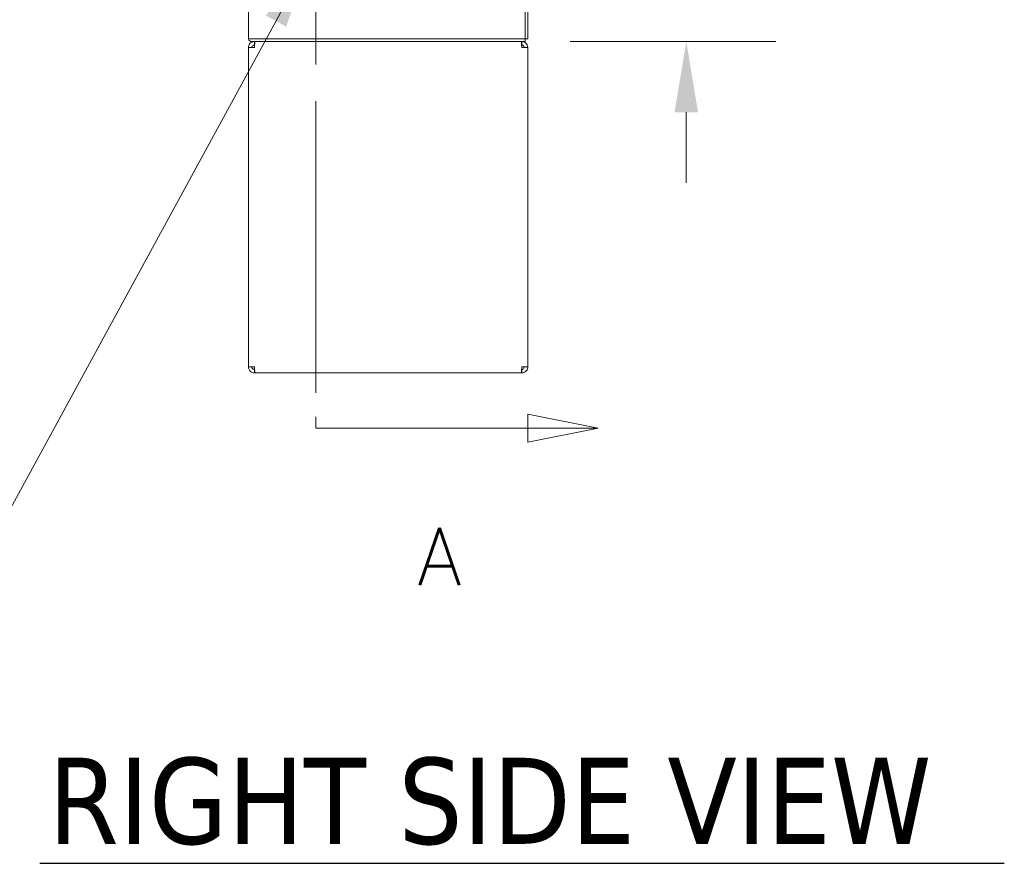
# Model space of a CAD drawing. Header units: inches. Extents: x 14 to 423, y 12 to 263.
# Tile 85 of 124: x 219 to 255, y 99 to 129. Entities that reach past the tile are written whole.
import ezdxf

# ---------------------------------------------------------------- set-up
doc = ezdxf.new("R2010")
doc.units = ezdxf.units.IN
doc.header["$LTSCALE"] = 26
doc.header["$MEASUREMENT"] = 0
doc.linetypes.add('DOUBLE_DASH_CHAIN', pattern=[1.2403, 0.6614, -0.0827, 0.1654, -0.0827, 0.1654, -0.0827])
for name, color, linetype, lineweight in [('Dimension (ANSI)', 7, 'Continuous', 5), ('Section Line (ANSI)', 7, 'DOUBLE_DASH_CHAIN', 5), ('Symbol (ANSI)', 7, 'Continuous', 5), ('Visible (ANSI)', 7, 'Continuous', 5)]:
    doc.layers.add(name, color=color, linetype=linetype, lineweight=lineweight)
doc.styles.add('ROMANS', font='romans.shx')
doc.styles.add('Text Style168', font='tahoma.ttf')
doc.dimstyles.new('Default (ANSI)', dxfattribs={"dimscale": 26, "dimtxt": 0.08, "dimasz": 0.098425, "dimexe": 0.125, "dimexo": 0.0625, "dimgap": 0.031496, "dimtad": 0, "dimtih": 1, "dimtoh": 1, "dimrnd": 1e-08, "dimzin": 0, "dimdsep": 46, "dimtxsty": 'ROMANS', "dimcen": 0.09, "dimdle": 0.393701, "dimclrd": 256, "dimclre": 256, "dimclrt": 256, "dimadec": 0, "dimazin": 0, "dimtfac": 1.25, "dimtofl": 0, "dimtmove": 0, "dimatfit": 3, "dimfxl": 1, "dimtolj": 1, "dimtzin": 0, "dimlwd": -1, "dimlwe": -1, "dimarcsym": 0})
doc.dimstyles.new('Default (ANSI)$7', dxfattribs={"dimscale": 26, "dimtxt": 0.08, "dimasz": 0.098425, "dimexe": 0.125, "dimexo": 0.0625, "dimgap": 0.031496, "dimtad": 0, "dimtih": 1, "dimtoh": 1, "dimrnd": 1e-08, "dimzin": 0, "dimdsep": 46, "dimtxsty": 'ROMANS', "dimcen": 0.09, "dimdle": 0.393701, "dimclrd": 256, "dimclre": 256, "dimclrt": 256, "dimadec": 0, "dimazin": 0, "dimtfac": 1.25, "dimtofl": 0, "dimtmove": 0, "dimatfit": 3, "dimfxl": 1, "dimtolj": 1, "dimtzin": 0, "dimlwd": -1, "dimlwe": -1, "dimarcsym": 0})

# ---------------------------------------------------------------- blocks, each defined once
blk = doc.blocks.new('2dTransSection0')
at = {"layer": 'Section Line (ANSI)', "linetype": 'DOUBLE_DASH_CHAIN', "ltscale": 0.023639}
blk.add_line((8.8338, 7.9056), (8.8338, 4.4008), dxfattribs=at)
at = {"layer": 'Section Line (ANSI)', "linetype": 'Continuous'}
for p, q in [((9.2275, 4.4008), (9.1295, 4.4203)), ((9.1295, 4.4203), (9.1295, 4.3813)), ((8.8338, 4.4166), (8.8338, 4.4008)), ((8.8338, 4.4008), (9.1295, 4.4008)), ((9.1295, 4.4008), (9.2275, 4.4008)), ((9.1295, 4.3813), (9.2275, 4.4008))]:
    blk.add_line(p, q, dxfattribs=at)
at = {"layer": 'Section Line (ANSI)', "linetype": 'Continuous', "flags": 128}
blk.add_lwpolyline([(9.1295, 4.3813), (9.2275, 4.4008), (9.1295, 4.4203), (9.1295, 4.3813)], dxfattribs=at)
at = {"layer": 'Section Line (ANSI)'}
blk.add_solid([(9.1295, 4.3813), (9.2275, 4.4008), (9.1295, 4.4203), (9.1295, 4.3813)], dxfattribs=at)
at = {"layer": 'Section Line (ANSI)', "insert": (8.9755, 4.182), "char_height": 0.08, "attachment_point": 7, "style": 'ROMANS'}
blk.add_mtext('A', dxfattribs=at)
blk = doc.blocks.new('*D29')
at = {"layer": 'Defpoints', "color": 0, "transparency": 16777216}
for p in [(229.334, 131.514), (237.272, 128.42), (243.109, 128.42)]:
    blk.add_point(p, dxfattribs=at)
at = {"layer": 'Dimension (ANSI)', "transparency": 16777216}
for p, q in [((243.109, 134.073), (243.109, 138.127)), ((243.109, 138.127), (245.668, 138.127)), ((230.959, 131.514), (246.359, 131.514)), ((238.897, 128.42), (246.359, 128.42)), ((243.109, 125.861), (243.109, 123.302))]:
    blk.add_line(p, q, dxfattribs=at)
for points in [[(242.682, 134.073), (243.535, 134.073), (243.109, 131.514)], [(242.682, 125.861), (243.535, 125.861), (243.109, 128.42)]]:
    blk.add_solid(points, dxfattribs=at)
at = {"layer": 'Dimension (ANSI)', "transparency": 16777216, "insert": (246.487, 139.167), "char_height": 2.08, "attachment_point": 1, "style": 'ROMANS'}
blk.add_mtext('\\A1;3.1', dxfattribs=at)

msp = doc.modelspace()

# ---------------------------------------------------------------- linework, layer by layer
at = {"layer": 'Symbol (ANSI)', "lineweight": 30}
msp.add_line((219.678, 98.6633), (254.6326, 98.6633), dxfattribs=at)
at = {"layer": 'Visible (ANSI)'}
for p, q in [((237.2718, 200.4514), (237.2718, 128.5138)), ((237.3655, 128.5138), (237.3655, 200.4514)), ((227.2405, 128.5138), (227.2405, 129.7949)), ((237.2718, 128.5138), (227.2405, 128.5138)), ((237.2718, 128.4201), (237.2718, 128.5138)), ((237.3655, 128.5138), (237.2718, 128.5138)), ((227.2405, 116.6389), (227.2405, 128.2014)), ((227.2405, 128.2014), (227.4592, 128.2014)), ((227.3654, 128.4201), (237.2718, 128.4201)), ((227.4592, 128.2951), (227.4592, 128.4201)), ((227.4592, 128.2951), (227.4654, 128.2951)), ((237.1467, 128.2951), (237.1405, 128.2951)), ((237.1467, 128.2951), (237.1467, 128.4201)), ((237.1467, 128.2014), (237.3655, 128.2014)), ((237.3655, 128.2014), (237.3655, 116.6389)), ((227.4592, 116.6389), (227.2405, 116.6389)), ((227.4592, 116.5451), (227.4654, 116.5451)), ((227.4592, 116.5451), (227.4592, 116.4201)), ((227.4592, 116.4201), (227.4813, 116.4201)), ((237.1246, 116.4201), (227.4813, 116.4201)), ((237.1246, 116.4201), (237.1467, 116.4201)), ((237.1467, 116.5451), (237.1405, 116.5451)), ((237.3655, 116.6389), (237.1467, 116.6389)), ((237.1467, 116.5451), (237.1467, 116.4201))]:
    msp.add_line(p, q, dxfattribs=at)
msp.add_arc((227.3654, 128.5451), 0.125, 194.48343, 270, dxfattribs=at)
for points, knots in [([(227.4592, 128.4201), (227.3927, 128.4201), (227.3269, 128.3879), (227.2862, 128.3353), (227.2568, 128.2973), (227.2405, 128.2494), (227.2405, 128.2014)], [0, 0, 0, 0, 0.9120227, 0.9120227, 0.9120227, 1.5707963, 1.5707963, 1.5707963, 1.5707963]), ([(227.3655, 128.2014), (227.3655, 128.2366), (227.3872, 128.2709), (227.419, 128.2861), (227.4315, 128.292), (227.4454, 128.2951), (227.4592, 128.2951)], [0, 0, 0, 0, 1.1271971, 1.1271971, 1.1271971, 1.5707963, 1.5707963, 1.5707963, 1.5707963]), ([(227.4592, 128.2014), (227.4635, 128.2679), (227.4678, 128.3336), (227.472, 128.3744), (227.4751, 128.4038), (227.4782, 128.4201), (227.4813, 128.4201)], [0, 0, 0, 0, 0.9120227, 0.9120227, 0.9120227, 1.5707963, 1.5707963, 1.5707963, 1.5707963]), ([(237.1246, 128.4201), (237.1289, 128.4201), (237.1332, 128.3879), (237.1374, 128.3353), (237.1405, 128.2973), (237.1436, 128.2494), (237.1467, 128.2014)], [0, 0, 0, 0, 0.9120227, 0.9120227, 0.9120227, 1.5707963, 1.5707963, 1.5707963, 1.5707963]), ([(237.3655, 128.2014), (237.3655, 128.2679), (237.3332, 128.3336), (237.2806, 128.3744), (237.2426, 128.4038), (237.1947, 128.4201), (237.1467, 128.4201)], [0, 0, 0, 0, 0.9120227, 0.9120227, 0.9120227, 1.5707963, 1.5707963, 1.5707963, 1.5707963]), ([(237.2405, 128.2014), (237.2405, 128.2366), (237.2188, 128.2709), (237.1869, 128.2861), (237.1744, 128.292), (237.1606, 128.2951), (237.1467, 128.2951)], [0, 0, 0, 0, 1.1271971, 1.1271971, 1.1271971, 1.5707963, 1.5707963, 1.5707963, 1.5707963]), ([(227.2405, 116.6389), (227.2405, 116.5724), (227.2727, 116.5066), (227.3253, 116.4659), (227.3633, 116.4365), (227.4112, 116.4201), (227.4592, 116.4201)], [0, 0, 0, 0, 0.9120227, 0.9120227, 0.9120227, 1.5707963, 1.5707963, 1.5707963, 1.5707963]), ([(227.3655, 116.6389), (227.3655, 116.6037), (227.3872, 116.5693), (227.419, 116.5542), (227.4315, 116.5483), (227.4454, 116.5451), (227.4592, 116.5451)], [0, 0, 0, 0, 1.1271971, 1.1271971, 1.1271971, 1.5707963, 1.5707963, 1.5707963, 1.5707963]), ([(227.4813, 116.4201), (227.477, 116.4201), (227.4728, 116.4524), (227.4685, 116.505), (227.4654, 116.543), (227.4623, 116.5908), (227.4592, 116.6389)], [0, 0, 0, 0, 0.9120227, 0.9120227, 0.9120227, 1.5707963, 1.5707963, 1.5707963, 1.5707963]), ([(237.1467, 116.6389), (237.1424, 116.5724), (237.1382, 116.5066), (237.1339, 116.4659), (237.1308, 116.4365), (237.1277, 116.4201), (237.1246, 116.4201)], [0, 0, 0, 0, 0.9120227, 0.9120227, 0.9120227, 1.5707963, 1.5707963, 1.5707963, 1.5707963]), ([(237.1467, 116.4201), (237.2132, 116.4201), (237.279, 116.4524), (237.3197, 116.505), (237.3491, 116.543), (237.3655, 116.5908), (237.3655, 116.6389)], [0, 0, 0, 0, 0.9120227, 0.9120227, 0.9120227, 1.5707963, 1.5707963, 1.5707963, 1.5707963]), ([(237.2405, 116.6389), (237.2405, 116.6037), (237.2188, 116.5693), (237.1869, 116.5542), (237.1744, 116.5483), (237.1606, 116.5451), (237.1467, 116.5451)], [0, 0, 0, 0, 1.1271971, 1.1271971, 1.1271971, 1.5707963, 1.5707963, 1.5707963, 1.5707963])]:
    msp.add_open_spline(points, degree=3, knots=knots, dxfattribs=at)

# ---------------------------------------------------------------- block references
at = {"layer": 'Section Line (ANSI)', "xscale": 26, "yscale": 26, "zscale": 26}
msp.add_blockref('2dTransSection0', (0, 0), dxfattribs=at)

# ---------------------------------------------------------------- texts
at = {"layer": 'Symbol (ANSI)', "insert": (219.99, 99.3046), "char_height": 3.12, "attachment_point": 7, "line_spacing_factor": 1.8125, "style": 'Text Style168'}
msp.add_mtext('RIGHT SIDE VIEW', dxfattribs=at)

# ---------------------------------------------------------------- dimensions: what is measured, and where the dimension line sits
at = {"layer": 'Dimension (ANSI)'}
dim = msp.add_linear_dim(base=(243.1088, 128.4201), p1=(229.3342, 131.5138), p2=(237.2718, 128.4201), angle=270, dimstyle='Default (ANSI)', override={"dimdec": 1, "dimtp": 0, "dimtm": 0, "dimtdec": 1, "dimatfit": 1}, dxfattribs=at)
dim.commit()
dim.dimension.update_dxf_attribs({"geometry": '*D29', "text_midpoint": (248.3687, 138.127), "dimtype": 160})

# ---------------------------------------------------------------- leaders
at = {"layer": 'Symbol (ANSI)', "annotation_type": 0, "has_hookline": 1, "hookline_direction": 1, "text_width": 30.3992}
msp.add_leader([(229.4659, 131.4088), (213.394, 101.9475), (210.8349, 101.9475)], dimstyle='Default (ANSI)$7', override={"dimtad": 0}, dxfattribs=at)

doc.saveas('drawing.dxf')
